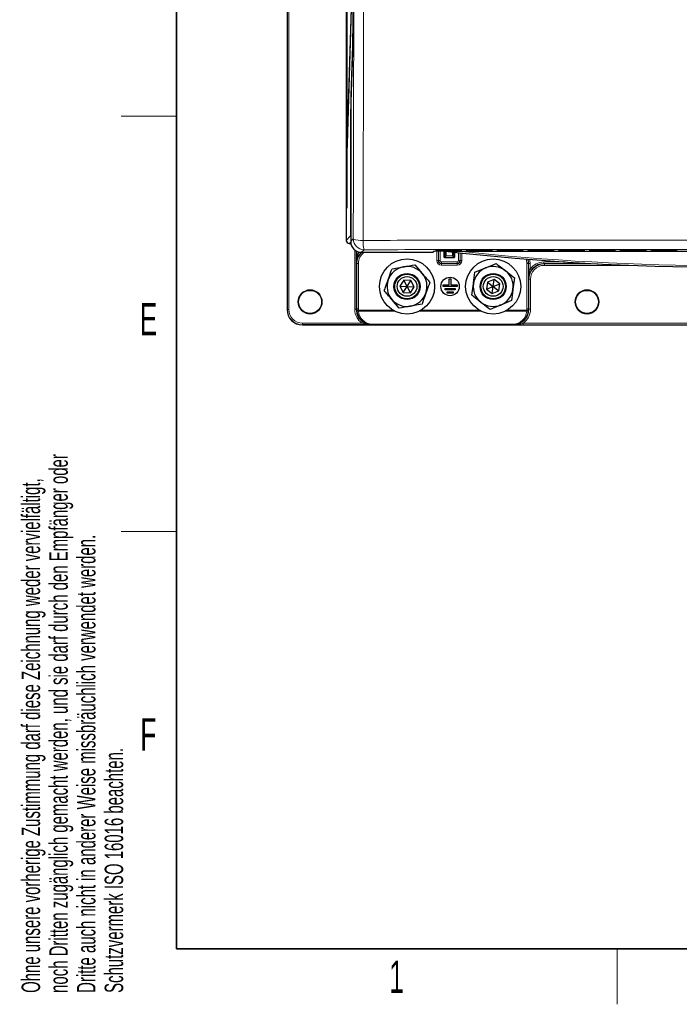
# Model space of a CAD drawing. Header units: millimetres. Extents: x 5 to 418, y 2 to 292.
# Tile 1 of 53: x 9 to 80, y 6 to 113. Entities that reach past the tile are written whole.
import ezdxf

# ---------------------------------------------------------------- set-up
doc = ezdxf.new("R2010")
doc.units = ezdxf.units.MM
doc.layers.add('SLD-0', color=7, linetype='Continuous')
doc.styles.add('SLDTEXTSTYLE1', font='TXT', dxfattribs={"width": 0.605})

msp = doc.modelspace()

# ---------------------------------------------------------------- linework, layer by layer
at = {"color": 7, "linetype": 'Continuous', "lineweight": 25}
for p, q in [((37.988, 251.287), (37.988, 81.287)), ((44.3981, 244.286), (44.3981, 88.773)), ((45.1117, 243.8134), (45.1117, 112.3991)), ((44.4646, 237.9203), (44.4646, 92.287)), ((44.4725, 92.287), (44.4725, 237.9203)), ((45.0053, 115.7655), (44.4922, 99.2285)), ((44.496, 98.8532), (45.0092, 115.3902)), ((45.0786, 109.167), (44.913, 103.7784)), ((45.0786, 109.167), (45.0786, 109.1649)), ((44.913, 103.7784), (44.913, 103.7763)), ((44.887, 101.2371), (44.887, 88.6595)), ((44.4922, 99.2285), (44.496, 98.8532)), ((44.5072, 99.2123), (44.4922, 99.2285)), ((44.4725, 92.287), (44.4646, 92.287)), ((44.7188, 88.44), (44.73, 88.4397)), ((44.7298, 88.4397), (44.7854, 88.4397)), ((44.788, 88.4301), (44.9098, 88.4301)), ((46.0535, 87.493), (53.7558, 87.493)), ((53.8034, 87.513), (53.8777, 87.5888)), ((54.2277, 87.6828), (56.7482, 87.6828)), ((54.2308, 87.7421), (56.7451, 87.7421)), ((54.9616, 87.6056), (54.9616, 87.0408)), ((55.0783, 87.6057), (55.5243, 87.6057)), ((56.181, 87.0408), (56.181, 87.4997)), ((56.5905, 87.6223), (114.3854, 87.6223)), ((56.8688, 87.7405), (56.8694, 87.7404)), ((56.8719, 87.6812), (56.8726, 87.6812)), ((57.561, 87.6828), (60.0816, 87.6828)), ((57.5641, 87.7421), (60.0785, 87.7421)), ((60.2021, 87.7405), (60.2028, 87.7404)), ((60.2052, 87.6812), (60.2059, 87.6812)), ((60.8943, 87.6828), (63.4149, 87.6828)), ((60.8975, 87.7421), (63.4118, 87.7421)), ((63.5354, 87.7405), (63.5361, 87.7404)), ((63.5385, 87.6812), (63.5392, 87.6812)), ((64.2277, 87.6828), (66.7482, 87.6828)), ((64.2308, 87.7421), (66.7451, 87.7421)), ((66.8688, 87.7405), (66.8694, 87.7404)), ((66.8719, 87.6812), (66.8726, 87.6812)), ((67.561, 87.6828), (70.0816, 87.6828)), ((67.5641, 87.7421), (70.0785, 87.7421)), ((70.2021, 87.7405), (70.2028, 87.7404)), ((70.2052, 87.6812), (70.2059, 87.6812)), ((70.8943, 87.6828), (73.4149, 87.6828)), ((70.8975, 87.7421), (73.4118, 87.7421)), ((73.5354, 87.7405), (73.5361, 87.7404)), ((73.5385, 87.6812), (73.5392, 87.6812)), ((74.2277, 87.6828), (76.7482, 87.6828)), ((74.2308, 87.7421), (76.7451, 87.7421)), ((76.8688, 87.7405), (76.8694, 87.7404)), ((76.8719, 87.6812), (76.8726, 87.6812)), ((77.561, 87.6828), (80.0816, 87.6828)), ((77.5641, 87.7421), (80.0785, 87.7421)), ((80.2021, 87.7405), (80.2028, 87.7404)), ((80.2052, 87.6812), (80.2059, 87.6812)), ((55.0616, 86.9408), (56.081, 86.9408)), ((49.3656, 85.6915), (50.5959, 85.9179)), ((51.8262, 86.1442), (52.6373, 85.1919)), ((58.3457, 85.322), (59.5043, 85.7937)), ((50.6265, 84.4666), (50.2186, 83.8137)), ((51.3958, 84.4399), (50.6265, 84.4666)), ((50.988, 83.787), (50.6265, 84.4666)), ((50.988, 83.787), (51.3958, 84.4399)), ((51.7573, 83.7602), (51.3958, 84.4399)), ((55.5713, 84.6203), (55.738, 84.6203)), ((55.5713, 83.9536), (55.5713, 84.6203)), ((55.738, 84.6203), (55.738, 83.9536)), ((60.4155, 84.551), (59.7067, 84.2506)), ((60.3213, 83.787), (60.4155, 84.551)), ((61.0301, 84.0874), (60.4155, 84.551)), ((62.6385, 84.7304), (62.4677, 83.4912)), ((50.2186, 83.8137), (50.5801, 83.1341)), ((50.2186, 83.8137), (50.988, 83.787)), ((50.5801, 83.1341), (50.988, 83.787)), ((50.988, 83.787), (51.7573, 83.7602)), ((51.3495, 83.1073), (50.988, 83.787)), ((51.3495, 83.1073), (51.7573, 83.7602)), ((54.9046, 83.787), (54.9046, 83.9536)), ((54.9046, 83.9536), (55.5713, 83.9536)), ((56.4046, 83.787), (54.9046, 83.787)), ((55.113, 83.587), (56.1963, 83.587)), ((55.113, 83.4203), (55.113, 83.587)), ((56.1963, 83.4203), (55.113, 83.4203)), ((55.738, 83.9536), (56.4046, 83.9536)), ((56.1963, 83.587), (56.1963, 83.4203)), ((56.4046, 83.9536), (56.4046, 83.787)), ((58.0041, 82.8435), (58.1749, 84.0828)), ((59.7067, 84.2506), (59.6125, 83.4865)), ((59.6125, 83.4865), (60.3213, 83.787)), ((59.6125, 83.4865), (60.2271, 83.023)), ((59.7067, 84.2506), (60.3213, 83.787)), ((60.2271, 83.023), (60.3213, 83.787)), ((60.2271, 83.023), (60.9359, 83.3234)), ((60.3213, 83.787), (61.0301, 84.0874)), ((60.3213, 83.787), (60.9359, 83.3234)), ((60.9359, 83.3234), (61.0301, 84.0874)), ((50.1497, 81.4297), (49.3386, 82.382)), ((50.5801, 83.1341), (51.3495, 83.1073)), ((55.3213, 83.0536), (55.3213, 83.2203)), ((55.3213, 83.2203), (55.988, 83.2203)), ((55.988, 83.0536), (55.3213, 83.0536)), ((55.988, 83.2203), (55.988, 83.0536)), ((62.2969, 82.252), (61.1383, 81.7802)), ((52.6103, 81.8824), (51.38, 81.6561)), ((47.1515, 79.6407), (39.6546, 79.6407)), ((39.6546, 79.6203), (131.3213, 79.6203))]:
    msp.add_line(p, q, dxfattribs=at)
at = {"color": 7, "linetype": 'Continuous', "lineweight": 18}
for p, q in [((38.0084, 81.287), (38.0084, 251.287)), ((38.175, 251.287), (38.175, 81.287)), ((45.1035, 112.6912), (45.1035, 239.4525)), ((45.1035, 112.6912), (45.1117, 112.6912)), ((44.907, 104.4736), (45.0742, 109.8622)), ((45.0786, 109.1649), (44.913, 103.7763)), ((44.8765, 89.2857), (44.8765, 101.5291)), ((44.8765, 101.5291), (44.8873, 101.5291)), ((44.3981, 88.773), (44.8765, 89.2857)), ((44.8882, 88.6077), (44.7314, 88.4397)), ((44.8765, 89.2857), (44.887, 89.2857)), ((44.887, 88.6595), (45.1645, 88.9379)), ((44.73, 88.4397), (44.7314, 88.4397)), ((44.7314, 88.4397), (44.788, 88.4397)), ((44.788, 88.4397), (44.788, 88.4301)), ((45.3242, 81.3128), (45.3242, 87.7491)), ((45.4908, 87.6377), (45.4908, 81.3128)), ((45.5317, 87.3302), (45.5317, 87.6162)), ((45.6983, 87.5484), (45.6983, 87.3302)), ((46.331, 87.7714), (46.0535, 87.493)), ((53.7558, 87.493), (53.8452, 87.5842)), ((54.0921, 87.6355), (54.0944, 87.6804)), ((54.1056, 87.6814), (54.0944, 87.6804)), ((54.0952, 87.6949), (54.0975, 87.7397)), ((54.1087, 87.7406), (54.0975, 87.7397)), ((54.2176, 86.5998), (54.2176, 87.5995)), ((54.2251, 87.6331), (54.2251, 87.6828)), ((56.7508, 87.6331), (54.2251, 87.6331)), ((54.2282, 87.7421), (54.2282, 87.6925)), ((56.7477, 87.6925), (54.2282, 87.6925)), ((54.2426, 87.5999), (54.3842, 87.5999)), ((54.3862, 87.602), (54.3842, 87.5999)), ((54.3842, 87.5999), (54.3842, 86.5998)), ((54.4018, 86.6174), (54.4018, 87.6021)), ((54.5684, 87.6038), (54.5684, 86.6174)), ((56.7477, 87.7421), (56.7477, 87.6925)), ((56.7508, 87.6331), (56.7508, 87.6828)), ((56.8784, 87.7397), (56.8672, 87.7406)), ((56.8815, 87.6804), (56.8703, 87.6814)), ((56.8784, 87.7397), (56.8808, 87.6949)), ((56.8815, 87.6804), (56.8839, 87.6355)), ((57.4254, 87.6355), (57.4277, 87.6804)), ((57.439, 87.6814), (57.4277, 87.6804)), ((57.4285, 87.6949), (57.4308, 87.7397)), ((57.4421, 87.7406), (57.4308, 87.7397)), ((57.5584, 87.6331), (57.5584, 87.6828)), ((60.0842, 87.6331), (57.5584, 87.6331)), ((57.5615, 87.7421), (57.5615, 87.6925)), ((60.0811, 87.6925), (57.5615, 87.6925)), ((60.0811, 87.7421), (60.0811, 87.6925)), ((60.0842, 87.6331), (60.0842, 87.6828)), ((60.2117, 87.7397), (60.2005, 87.7406)), ((60.2149, 87.6804), (60.2036, 87.6814)), ((60.2117, 87.7397), (60.2141, 87.6949)), ((60.2149, 87.6804), (60.2172, 87.6355)), ((60.7587, 87.6355), (60.7611, 87.6804)), ((60.7723, 87.6814), (60.7611, 87.6804)), ((60.7618, 87.6949), (60.7642, 87.7397)), ((60.7754, 87.7406), (60.7642, 87.7397)), ((60.8917, 87.6331), (60.8917, 87.6828)), ((63.4175, 87.6331), (60.8917, 87.6331)), ((60.8949, 87.7421), (60.8949, 87.6925)), ((63.4144, 87.6925), (60.8949, 87.6925)), ((63.4144, 87.7421), (63.4144, 87.6925)), ((63.4175, 87.6331), (63.4175, 87.6828)), ((63.5451, 87.7397), (63.5339, 87.7406)), ((63.5482, 87.6804), (63.537, 87.6814)), ((63.5451, 87.7397), (63.5474, 87.6949)), ((63.5482, 87.6804), (63.5505, 87.6355)), ((64.0921, 87.6355), (64.0944, 87.6804)), ((64.1056, 87.6814), (64.0944, 87.6804)), ((64.0952, 87.6949), (64.0975, 87.7397)), ((64.1087, 87.7406), (64.0975, 87.7397)), ((64.2251, 87.6331), (64.2251, 87.6828)), ((66.7508, 87.6331), (64.2251, 87.6331)), ((64.2282, 87.7421), (64.2282, 87.6925)), ((66.7477, 87.6925), (64.2282, 87.6925)), ((66.7477, 87.7421), (66.7477, 87.6925)), ((66.7508, 87.6331), (66.7508, 87.6828)), ((66.8784, 87.7397), (66.8672, 87.7406)), ((66.8815, 87.6804), (66.8703, 87.6814)), ((66.8784, 87.7397), (66.8808, 87.6949)), ((66.8815, 87.6804), (66.8839, 87.6355)), ((67.4254, 87.6355), (67.4277, 87.6804)), ((67.439, 87.6814), (67.4277, 87.6804)), ((67.4285, 87.6949), (67.4308, 87.7397)), ((67.4421, 87.7406), (67.4308, 87.7397)), ((67.5584, 87.6331), (67.5584, 87.6828)), ((70.0842, 87.6331), (67.5584, 87.6331)), ((67.5615, 87.7421), (67.5615, 87.6925)), ((70.0811, 87.6925), (67.5615, 87.6925)), ((70.0811, 87.7421), (70.0811, 87.6925)), ((70.0842, 87.6331), (70.0842, 87.6828)), ((70.2117, 87.7397), (70.2005, 87.7406)), ((70.2149, 87.6804), (70.2036, 87.6814)), ((70.2117, 87.7397), (70.2141, 87.6949)), ((70.2149, 87.6804), (70.2172, 87.6355)), ((70.7587, 87.6355), (70.7611, 87.6804)), ((70.7723, 87.6814), (70.7611, 87.6804)), ((70.7618, 87.6949), (70.7642, 87.7397)), ((70.7754, 87.7406), (70.7642, 87.7397)), ((70.8917, 87.6331), (70.8917, 87.6828)), ((73.4175, 87.6331), (70.8917, 87.6331)), ((70.8949, 87.7421), (70.8949, 87.6925)), ((73.4144, 87.6925), (70.8949, 87.6925)), ((73.4144, 87.7421), (73.4144, 87.6925)), ((73.4175, 87.6331), (73.4175, 87.6828)), ((73.5451, 87.7397), (73.5339, 87.7406)), ((73.5482, 87.6804), (73.537, 87.6814)), ((73.5451, 87.7397), (73.5474, 87.6949)), ((73.5482, 87.6804), (73.5505, 87.6355)), ((74.0921, 87.6355), (74.0944, 87.6804)), ((74.1056, 87.6814), (74.0944, 87.6804)), ((74.0952, 87.6949), (74.0975, 87.7397)), ((74.1087, 87.7406), (74.0975, 87.7397)), ((74.2251, 87.6331), (74.2251, 87.6828)), ((76.7508, 87.6331), (74.2251, 87.6331)), ((74.2282, 87.7421), (74.2282, 87.6925)), ((76.7477, 87.6925), (74.2282, 87.6925)), ((76.7477, 87.7421), (76.7477, 87.6925)), ((76.7508, 87.6331), (76.7508, 87.6828)), ((76.8784, 87.7397), (76.8672, 87.7406)), ((76.8815, 87.6804), (76.8703, 87.6814)), ((76.8784, 87.7397), (76.8808, 87.6949)), ((76.8815, 87.6804), (76.8839, 87.6355)), ((77.4254, 87.6355), (77.4277, 87.6804)), ((77.439, 87.6814), (77.4277, 87.6804)), ((77.4285, 87.6949), (77.4308, 87.7397)), ((77.4421, 87.7406), (77.4308, 87.7397)), ((77.5584, 87.6331), (77.5584, 87.6828)), ((80.0842, 87.6331), (77.5584, 87.6331)), ((77.5615, 87.7421), (77.5615, 87.6925)), ((80.0811, 87.6925), (77.5615, 87.6925)), ((80.0811, 87.7421), (80.0811, 87.6925)), ((80.0842, 87.6331), (80.0842, 87.6828)), ((80.2117, 87.7397), (80.2005, 87.7406)), ((80.2149, 87.6804), (80.2036, 87.6814)), ((80.2117, 87.7397), (80.2141, 87.6949)), ((80.2149, 87.6804), (80.2172, 87.6355)), ((45.6983, 87.3302), (45.5317, 87.3302)), ((54.2176, 86.5998), (54.3842, 86.5998)), ((54.3842, 86.5998), (54.4018, 86.6174)), ((54.5684, 86.6174), (54.4018, 86.6174)), ((54.7351, 86.4507), (56.4075, 86.4507)), ((54.7351, 86.4507), (54.7351, 86.2841)), ((54.9616, 87.0408), (55.1296, 87.2088)), ((55.2296, 87.1088), (55.0616, 86.9408)), ((55.913, 87.1088), (55.2296, 87.1088)), ((56.081, 86.9408), (55.913, 87.1088)), ((56.013, 87.2088), (56.181, 87.0408)), ((56.4075, 86.4507), (56.4075, 86.2841)), ((56.5742, 86.6174), (56.5742, 87.4565)), ((56.5742, 86.6174), (56.7408, 86.6174)), ((56.7408, 87.4383), (56.7408, 86.6174)), ((56.7408, 86.6174), (56.7584, 86.5998)), ((56.7584, 86.5998), (56.7584, 87.4364)), ((56.7584, 86.5998), (56.925, 86.5998)), ((56.925, 87.4184), (56.925, 86.5998)), ((65.8239, 86.4507), (65.8239, 86.2841)), ((65.8239, 86.4507), (68.1163, 86.4507)), ((45.5549, 86.2668), (45.5374, 86.2844)), ((45.7216, 86.2668), (45.5549, 86.2668)), ((45.5549, 81.3769), (45.5549, 86.2668)), ((45.7216, 86.2668), (45.7216, 81.3769)), ((54.7351, 86.2841), (54.7175, 86.2666)), ((54.7175, 86.0999), (54.7175, 86.2666)), ((54.7175, 86.2666), (56.4251, 86.2666)), ((56.4251, 86.0999), (54.7175, 86.0999)), ((56.4075, 86.2841), (54.7351, 86.2841)), ((56.4251, 86.2666), (56.4075, 86.2841)), ((56.4251, 86.0999), (56.4251, 86.2666)), ((63.9676, 81.3769), (63.9676, 86.2668)), ((64.1342, 86.2668), (63.9676, 86.2668)), ((64.1518, 86.2844), (64.1342, 86.2668)), ((64.1342, 86.2668), (64.1342, 81.3769)), ((64.1518, 85.6635), (64.1518, 86.2844)), ((64.3184, 86.2844), (64.1518, 86.2844)), ((64.3184, 85.6635), (64.1518, 85.6635)), ((64.3184, 86.2844), (64.3184, 85.6635)), ((70.8914, 86.2841), (65.8239, 86.2841)), ((65.8239, 86.2841), (65.8647, 86.2433)), ((65.8647, 86.2433), (71.6563, 86.2433)), ((65.8647, 86.2433), (65.8647, 86.0766)), ((75.3622, 86.0766), (65.8647, 86.0766)), ((64.1983, 84.5769), (64.1575, 84.6177)), ((64.1983, 81.3128), (64.1983, 84.5769)), ((64.1983, 84.5769), (64.365, 84.5769)), ((64.365, 84.5769), (64.365, 81.3128)), ((37.988, 81.287), (38.0084, 81.287)), ((38.175, 81.287), (38.0084, 81.287)), ((45.4908, 81.3128), (45.3242, 81.3128)), ((45.4908, 81.3128), (45.5549, 81.3769)), ((45.7216, 81.3769), (45.5549, 81.3769)), ((45.7282, 81.2364), (45.5623, 81.2208)), ((45.7282, 81.2364), (49.4405, 81.2364)), ((45.7282, 81.1087), (45.7282, 81.2364)), ((49.6738, 81.1087), (45.7282, 81.1087)), ((59.0071, 81.1087), (52.3022, 81.1087)), ((52.5355, 81.2364), (58.7738, 81.2364)), ((63.961, 81.1087), (61.6355, 81.1087)), ((61.8688, 81.2364), (63.961, 81.2364)), ((63.961, 81.1087), (63.961, 81.2364)), ((64.1269, 81.2208), (63.961, 81.2364)), ((64.1342, 81.3769), (63.9676, 81.3769)), ((64.1342, 81.3769), (64.1983, 81.3128)), ((64.365, 81.3128), (64.1983, 81.3128)), ((39.6546, 79.8074), (46.1114, 79.8074)), ((39.6546, 79.8074), (39.6546, 79.6407)), ((39.6546, 79.6407), (39.6546, 79.6203)), ((46.2065, 79.9442), (46.1114, 79.8074)), ((47.1925, 79.6817), (47.1515, 79.6407)), ((47.1925, 79.7206), (62.4967, 79.7206)), ((47.1925, 79.6817), (47.1925, 79.7206)), ((62.4967, 79.6817), (47.1925, 79.6817)), ((62.4967, 79.6817), (62.4967, 79.7206)), ((62.5319, 79.6464), (62.4967, 79.6817)), ((63.5777, 79.8074), (63.5777, 79.6407)), ((63.5777, 79.8074), (107.3982, 79.8074)), ((107.3982, 79.6407), (63.5777, 79.6407))]:
    msp.add_line(p, q, dxfattribs=at)
at = {"color": 7, "linetype": 'Continuous', "lineweight": 18, "flags": 128}
msp.add_lwpolyline([(53.8673, 87.5879), (53.8582, 87.5854), (53.8452, 87.5842)], dxfattribs=at)
at = {"color": 7, "linetype": 'Continuous', "lineweight": 25}
for centre, radius in [((50.988, 83.787), 2.9833), ((60.3213, 83.787), 2.9833), ((50.988, 83.787), 1.418), ((50.988, 83.787), 1.3333), ((50.988, 83.787), 1.0667), ((55.6546, 83.787), 1), ((60.3213, 83.787), 1.418), ((60.3213, 83.787), 1.3333), ((60.3213, 83.787), 1.0667), ((40.488, 82.1203), 1.25), ((70.488, 82.1203), 1.25)]:
    msp.add_circle(centre, radius, dxfattribs=at)
at = {"color": 7, "linetype": 'Continuous', "lineweight": 18}
for centre in [(40.488, 82.1203), (70.488, 82.1203)]:
    msp.add_circle(centre, 1.3167, dxfattribs=at)
at = {"color": 7, "linetype": 'Continuous', "lineweight": 25}
for centre, radius, start, end in [((141.8418, 101.5137), 96.9552, 178.662779, 180.163465), ((44.788, 88.4968), 0.0667, 238.892168, 270.000349), ((53.7558, 87.5596), 0.0667, 270, 315.567384), ((85.488, 352.551), 266.6667, 263.460485, 276.539515), ((55.0616, 87.0408), 0.1, 180, 270), ((56.081, 87.0408), 0.1, 270.00511, 359.99489), ((50.988, 83.787), 2.1667, 100.425047, 160.425047), ((50.988, 83.787), 2.1667, 40.425047, 100.425047), ((60.3213, 83.787), 2.1667, 112.153407, 172.153407), ((60.3213, 83.787), 2.1667, 52.153407, 112.153407), ((60.3213, 83.787), 2.1667, 352.153407, 52.153407), ((50.988, 83.787), 2.1667, 160.425047, 220.425047), ((50.988, 83.787), 2.1667, 340.425047, 40.425047), ((60.3213, 83.787), 2.1667, 172.153407, 232.153407), ((60.3213, 83.787), 2.1667, 292.153407, 352.153407), ((50.988, 83.787), 2.1667, 220.425047, 280.425047), ((50.988, 83.787), 2.1667, 280.425047, 340.425047), ((39.6546, 81.287), 1.6667, 180, 270), ((60.3213, 83.787), 2.1667, 232.153407, 292.153407)]:
    msp.add_arc(centre, radius, start, end, dxfattribs=at)
at = {"color": 7, "linetype": 'Continuous', "lineweight": 18}
for centre, radius, start, end in [((44.9635, 104.4758), 0.0566, 182.213735, 237.395593), ((45.9961, 90.9364), 2.1646, 247.406803, 276.158659), ((46.3314, 88.9383), 1.1669, 180.02122, 269.978844), ((49.1417, 88.5679), 2.9214, 175.752431, 195.820881), ((53.7558, 87.5596), 0.0666, 269.979782, 315.565985), ((54.0921, 87.7022), 0.0667, 269.99639, 342.76882), ((54.0952, 87.7615), 0.0667, 269.996394, 342.668851), ((85.488, 352.551), 266.5, 263.774994, 276.225006), ((56.8808, 87.7615), 0.0667, 197.330191, 270.004566), ((56.8839, 87.7022), 0.0667, 197.230214, 270.004572), ((57.4254, 87.7022), 0.0667, 269.99639, 342.768827), ((57.4285, 87.7615), 0.0667, 269.996394, 342.668847), ((60.2141, 87.7615), 0.0667, 197.330194, 270.004566), ((60.2172, 87.7022), 0.0667, 197.230214, 270.004572), ((60.7587, 87.7022), 0.0667, 269.99639, 342.768829), ((60.7618, 87.7615), 0.0667, 269.996394, 342.668851), ((63.5474, 87.7615), 0.0667, 197.33019, 270.004566), ((63.5505, 87.7022), 0.0667, 197.230211, 270.004572), ((64.0921, 87.7022), 0.0667, 269.99639, 342.768823), ((64.0952, 87.7615), 0.0667, 269.996394, 342.668848), ((66.8808, 87.7615), 0.0667, 197.330192, 270.004566), ((66.8839, 87.7022), 0.0667, 197.230211, 270.004572), ((67.4254, 87.7022), 0.0667, 269.99639, 342.768827), ((67.4285, 87.7615), 0.0667, 269.996394, 342.668847), ((70.2141, 87.7615), 0.0667, 197.33019, 270.004566), ((70.2172, 87.7022), 0.0667, 197.230215, 270.004572), ((70.7587, 87.7022), 0.0667, 269.99639, 342.768824), ((70.7618, 87.7615), 0.0667, 269.996394, 342.668842), ((73.5474, 87.7615), 0.0667, 197.330197, 270.004566), ((73.5505, 87.7022), 0.0667, 197.230211, 270.004572), ((74.0921, 87.7022), 0.0667, 269.99639, 342.768826), ((74.0952, 87.7615), 0.0667, 269.996394, 342.668848), ((76.8808, 87.7615), 0.0667, 197.330191, 270.004566), ((76.8839, 87.7022), 0.0667, 197.230215, 270.004572), ((77.4254, 87.7022), 0.0667, 269.99639, 342.768823), ((77.4285, 87.7615), 0.0667, 269.996394, 342.668847), ((80.2141, 87.7615), 0.0667, 197.330191, 270.004566), ((80.2172, 87.7022), 0.0667, 197.23021, 270.004572), ((54.7351, 86.6174), 0.3333, 180.008727, 269.991273), ((55.0616, 87.0408), 0.1, 180.00511, 269.99489), ((55.2296, 87.2088), 0.1, 180.00511, 269.99489), ((55.913, 87.2088), 0.1, 270.00511, 359.99489), ((56.4075, 86.6174), 0.3333, 270.008727, 359.991273), ((39.6546, 81.287), 1.6463, 180, 270), ((39.6546, 81.287), 1.4796, 180, 270), ((45.7078, 81.2574), 0.1501, 194.138096, 277.788187), ((63.9813, 81.2574), 0.1501, 262.211813, 345.861904)]:
    msp.add_arc(centre, radius, start, end, dxfattribs=at)
for centre, major_axis, ratio, start_param, end_param in [((44.7025, 112.7001), (0.1722, 0.2874), 0.9948398, 2.1127811, 2.53620087), ((45.0449, 112.6912), (0, 3.2667), 0.01791667, 3.66519143, 4.71238898), ((44.9374, 101.5291), (0, 3.4), 0.01791667, 0.52359878, 1.57079633), ((45.2099, 89.2857), (0.2275, 0.2438), 0.99979315, 2.32177906, 2.57340869), ((47.2043, 86.2838), (1.1789, -1.1789), 0.99963458, 3.11559236, 3.92683852), ((47.2218, 86.2663), (1.1788, -1.1788), 0.99975634, 3.10012886, 3.92683852), ((47.2043, 86.2838), (-1.2968, 1.2968), 0.99969546, 0.0514337, 0.17823194), ((47.2218, 86.2663), (-1.061, 1.061), 0.99969546, 6.1114474, 7.06843118), ((54.2256, 87.6355), (0.1335, 0), 0.01782069, 3.14065754, 4.70871481), ((54.2279, 87.6804), (0.1335, 0), 0.01778765, 2.85541933, 3.14066102), ((54.2287, 87.6949), (0.1335, 0), 0.01782069, 3.14065754, 4.70871481), ((54.231, 87.7397), (0.1335, 0), 0.01778765, 2.85541933, 3.14066102), ((55.1295, 88.442), (0, 1.2333), 0.00872687, 3.1503193, 3.979702), ((55.2295, 88.442), (0, 1.3333), 0.00807235, 3.1503193, 4.03428945), ((55.9131, 88.442), (0, 1.3333), 0.00807235, 2.32378952, 3.13286601), ((56.0131, 88.442), (0, 1.2333), 0.00872687, 2.416398, 3.13286601), ((56.7449, 87.7397), (0.1335, 0), 0.01778765, 0.00093164, 0.28333153), ((56.748, 87.6804), (0.1335, 0), 0.01778765, 0.00093164, 0.28333153), ((57.5589, 87.6355), (0.1335, 0), 0.01782069, 3.14065754, 4.70871481), ((57.5613, 87.6804), (0.1335, 0), 0.01778765, 2.85541933, 3.14066102), ((57.562, 87.6949), (0.1335, 0), 0.01782069, 3.14065754, 4.70871481), ((57.5644, 87.7397), (0.1335, 0), 0.01778765, 2.85541933, 3.14066102), ((60.0782, 87.7397), (0.1335, 0), 0.01778765, 0.00093164, 0.28333153), ((60.0813, 87.6804), (0.1335, 0), 0.01778765, 0.00093164, 0.28333153), ((60.8922, 87.6355), (0.1335, 0), 0.01782069, 3.14065754, 4.70871481), ((60.8946, 87.6804), (0.1335, 0), 0.01778765, 2.85541933, 3.14066102), ((60.8953, 87.6949), (0.1335, 0), 0.01782069, 3.14065754, 4.70871481), ((60.8977, 87.7397), (0.1335, 0), 0.01778765, 2.85541933, 3.14066102), ((63.4116, 87.7397), (0.1335, 0), 0.01778765, 0.00093164, 0.28333153), ((63.4147, 87.6804), (0.1335, 0), 0.01778765, 0.00093164, 0.28333153), ((64.2256, 87.6355), (0.1335, 0), 0.01782069, 3.14065754, 4.70871481), ((64.2279, 87.6804), (0.1335, 0), 0.01778765, 2.85541933, 3.14066102), ((64.2287, 87.6949), (0.1335, 0), 0.01782069, 3.14065754, 4.70871481), ((64.231, 87.7397), (0.1335, 0), 0.01778765, 2.85541933, 3.14066102), ((66.7449, 87.7397), (0.1335, 0), 0.01778765, 0.00093164, 0.28333153), ((66.748, 87.6804), (0.1335, 0), 0.01778765, 0.00093164, 0.28333153), ((67.5589, 87.6355), (0.1335, 0), 0.01782069, 3.14065754, 4.70871481), ((67.5613, 87.6804), (0.1335, 0), 0.01778765, 2.85541933, 3.14066102), ((67.562, 87.6949), (0.1335, 0), 0.01782069, 3.14065754, 4.70871481), ((67.5644, 87.7397), (0.1335, 0), 0.01778765, 2.85541933, 3.14066102), ((70.0782, 87.7397), (0.1335, 0), 0.01778765, 0.00093164, 0.28333153), ((70.0813, 87.6804), (0.1335, 0), 0.01778765, 0.00093164, 0.28333153), ((70.8922, 87.6355), (0.1335, 0), 0.01782069, 3.14065754, 4.70871481), ((70.8946, 87.6804), (0.1335, 0), 0.01778765, 2.85541933, 3.14066102), ((70.8953, 87.6949), (0.1335, 0), 0.01782069, 3.14065754, 4.70871481), ((70.8977, 87.7397), (0.1335, 0), 0.01778765, 2.85541933, 3.14066102), ((73.4116, 87.7397), (0.1335, 0), 0.01778765, 0.00093164, 0.28333153), ((73.4147, 87.6804), (0.1335, 0), 0.01778765, 0.00093164, 0.28333153), ((74.2256, 87.6355), (0.1335, 0), 0.01782069, 3.14065754, 4.70871481), ((74.2279, 87.6804), (0.1335, 0), 0.01778765, 2.85541933, 3.14066102), ((74.2287, 87.6949), (0.1335, 0), 0.01782069, 3.14065754, 4.70871481), ((74.231, 87.7397), (0.1335, 0), 0.01778765, 2.85541933, 3.14066102), ((76.7449, 87.7397), (0.1335, 0), 0.01778765, 0.00093164, 0.28333153), ((76.748, 87.6804), (0.1335, 0), 0.01778765, 0.00093164, 0.28333153), ((77.5589, 87.6355), (0.1335, 0), 0.01782069, 3.14065754, 4.70871481), ((77.5613, 87.6804), (0.1335, 0), 0.01778765, 2.85541933, 3.14066102), ((77.562, 87.6949), (0.1335, 0), 0.01782069, 3.14065754, 4.70871481), ((77.5644, 87.7397), (0.1335, 0), 0.01778765, 2.85541933, 3.14066102), ((80.0782, 87.7397), (0.1335, 0), 0.01778765, 0.00093164, 0.28333153), ((80.0813, 87.6804), (0.1335, 0), 0.01778765, 0.00093164, 0.28333153), ((54.7176, 86.6), (-0.3537, -0.3537), 0.99969546, 5.49793944, 7.06843118), ((54.7176, 86.6), (0.2358, 0.2358), 0.99939115, 2.35634678, 3.92683852), ((54.7351, 86.6174), (-0.1179, -0.1179), 0.99969546, 5.49793944, 7.06843118), ((56.4075, 86.6174), (0.1179, -0.1179), 0.99969546, 5.49793944, 7.06843118), ((56.4249, 86.6), (0.3537, -0.3537), 0.99969546, 5.49793944, 7.06843118), ((56.4249, 86.6), (-0.2358, 0.2358), 0.99939115, 2.35634678, 3.92683852), ((62.4673, 86.2663), (1.061, 1.061), 0.99969546, 5.49793944, 5.83356331), ((62.4673, 86.2663), (1.1788, 1.1788), 0.99975634, 5.49793944, 5.78975749), ((62.4848, 86.2838), (1.1789, 1.1789), 0.99963458, 5.49793944, 5.77759007), ((62.4848, 86.2838), (1.2968, 1.2968), 0.99969546, 5.49793944, 5.74362556), ((65.8245, 84.6171), (-1.2968, 1.2968), 0.99969546, 5.49793944, 6.46141725), ((65.8245, 84.6171), (1.1789, -1.1789), 0.99963458, 2.35634678, 3.92683852), ((65.8652, 84.5764), (-1.1788, 1.1788), 0.99975634, 5.49793944, 7.06843118), ((65.8652, 84.5764), (-1.061, 1.061), 0.99969546, 5.49793944, 7.06843118), ((47.1578, 81.3134), (-1.2968, -1.2968), 0.99969546, 5.49793944, 6.46141725), ((47.1578, 81.3134), (1.1789, 1.1789), 0.99963458, 2.35634678, 3.31982459), ((47.2218, 81.3774), (1.1788, 1.1788), 0.99975634, 2.35634678, 2.4501921), ((47.2248, 81.3804), (0.6652, 1.5705), 0.97340439, 2.05600076, 3.53264719), ((47.2218, 81.3774), (-1.061, -1.061), 0.99969546, 5.49793944, 5.59178475), ((47.2248, 81.2527), (0.6015, 1.4165), 0.97050153, 2.05587322, 3.53251965), ((62.4643, 81.3804), (-0.6652, 1.5705), 0.97340439, 2.75053812, 4.22718454), ((62.4643, 81.2527), (-0.6015, 1.4165), 0.97050153, 2.75066566, 4.22731208), ((62.5313, 81.3134), (1.1789, -1.1789), 0.99963458, 5.49793944, 7.06843118), ((62.5313, 81.3134), (1.2968, -1.2968), 0.99969546, 6.10495337, 7.06843118), ((62.4673, 81.3774), (1.061, -1.061), 0.99969546, 0.69140056, 0.78524587), ((62.4673, 81.3774), (1.1788, -1.1788), 0.99975634, 0.69140056, 0.78524587)]:
    msp.add_ellipse(centre, major_axis=major_axis, ratio=ratio, start_param=start_param, end_param=end_param, dxfattribs=at)
at = {"color": 7, "linetype": 'Continuous', "lineweight": 25}
for centre, major_axis, ratio, start_param, end_param in [((44.7315, 88.7731), (0.2275, 0.2438), 0.99979315, 2.32177906, 3.85429866), ((46.0538, 88.6598), (0.8237, 0.8266), 0.99972033, 2.35459963, 3.92508017), ((55.0783, 87.5838), (1.2333, 0), 0.01780424, 1.57079633, 3.12413936), ((54.2279, 87.6804), (0.1335, 0), 0.01778765, 1.57260374, 2.85541933), ((54.231, 87.7397), (0.1335, 0), 0.01778765, 1.57260374, 2.85541933), ((56.7449, 87.7397), (0.1335, 0), 0.01778765, 0.28333153, 1.56898891), ((56.7472, 87.6949), (0.1335, 0), 0.01782069, 4.71606315, 6.28412042), ((56.748, 87.6804), (0.1335, 0), 0.01778765, 0.28333153, 1.56898891), ((56.7504, 87.6355), (0.1335, 0), 0.01782069, 4.71606315, 6.28412042), ((57.5613, 87.6804), (0.1335, 0), 0.01778765, 1.57260374, 2.85541933), ((57.5644, 87.7397), (0.1335, 0), 0.01778765, 1.57260374, 2.85541933), ((60.0782, 87.7397), (0.1335, 0), 0.01778765, 0.28333153, 1.56898891), ((60.0806, 87.6949), (0.1335, 0), 0.01782069, 4.71606315, 6.28412042), ((60.0813, 87.6804), (0.1335, 0), 0.01778765, 0.28333153, 1.56898891), ((60.0837, 87.6355), (0.1335, 0), 0.01782069, 4.71606315, 6.28412042), ((60.8946, 87.6804), (0.1335, 0), 0.01778765, 1.57260374, 2.85541933), ((60.8977, 87.7397), (0.1335, 0), 0.01778765, 1.57260374, 2.85541933), ((63.4116, 87.7397), (0.1335, 0), 0.01778765, 0.28333153, 1.56898891), ((63.4139, 87.6949), (0.1335, 0), 0.01782069, 4.71606315, 6.28412042), ((63.4147, 87.6804), (0.1335, 0), 0.01778765, 0.28333153, 1.56898891), ((63.417, 87.6355), (0.1335, 0), 0.01782069, 4.71606315, 6.28412042), ((64.2279, 87.6804), (0.1335, 0), 0.01778765, 1.57260374, 2.85541933), ((64.231, 87.7397), (0.1335, 0), 0.01778765, 1.57260374, 2.85541933), ((66.7449, 87.7397), (0.1335, 0), 0.01778765, 0.28333153, 1.56898891), ((66.7472, 87.6949), (0.1335, 0), 0.01782069, 4.71606315, 6.28412042), ((66.748, 87.6804), (0.1335, 0), 0.01778765, 0.28333153, 1.56898891), ((66.7504, 87.6355), (0.1335, 0), 0.01782069, 4.71606315, 6.28412042), ((67.5613, 87.6804), (0.1335, 0), 0.01778765, 1.57260374, 2.85541933), ((67.5644, 87.7397), (0.1335, 0), 0.01778765, 1.57260374, 2.85541933), ((70.0782, 87.7397), (0.1335, 0), 0.01778765, 0.28333153, 1.56898891), ((70.0806, 87.6949), (0.1335, 0), 0.01782069, 4.71606315, 6.28412042), ((70.0813, 87.6804), (0.1335, 0), 0.01778765, 0.28333153, 1.56898891), ((70.0837, 87.6355), (0.1335, 0), 0.01782069, 4.71606315, 6.28412042), ((70.8946, 87.6804), (0.1335, 0), 0.01778765, 1.57260374, 2.85541933), ((70.8977, 87.7397), (0.1335, 0), 0.01778765, 1.57260374, 2.85541933), ((73.4116, 87.7397), (0.1335, 0), 0.01778765, 0.28333153, 1.56898891), ((73.4139, 87.6949), (0.1335, 0), 0.01782069, 4.71606315, 6.28412042), ((73.4147, 87.6804), (0.1335, 0), 0.01778765, 0.28333153, 1.56898891), ((73.417, 87.6355), (0.1335, 0), 0.01782069, 4.71606315, 6.28412042), ((74.2279, 87.6804), (0.1335, 0), 0.01778765, 1.57260374, 2.85541933), ((74.231, 87.7397), (0.1335, 0), 0.01778765, 1.57260374, 2.85541933), ((76.7449, 87.7397), (0.1335, 0), 0.01778765, 0.28333153, 1.56898891), ((76.7472, 87.6949), (0.1335, 0), 0.01782069, 4.71606315, 6.28412042), ((76.748, 87.6804), (0.1335, 0), 0.01778765, 0.28333153, 1.56898891), ((76.7504, 87.6355), (0.1335, 0), 0.01782069, 4.71606315, 6.28412042), ((77.5613, 87.6804), (0.1335, 0), 0.01778765, 1.57260374, 2.85541933), ((77.5644, 87.7397), (0.1335, 0), 0.01778765, 1.57260374, 2.85541933), ((80.0782, 87.7397), (0.1335, 0), 0.01778765, 0.28333153, 1.56898891), ((80.0806, 87.6949), (0.1335, 0), 0.01782069, 4.71606315, 6.28412042), ((80.0813, 87.6804), (0.1335, 0), 0.01778765, 0.28333153, 1.56898891), ((80.0837, 87.6355), (0.1335, 0), 0.01782069, 4.71606315, 6.28412042)]:
    msp.add_ellipse(centre, major_axis=major_axis, ratio=ratio, start_param=start_param, end_param=end_param, dxfattribs=at)
at = {"color": 7, "linetype": 'Continuous', "lineweight": 18}
for points, knots in [([(45.1645, 88.9379), (45.1781, 94.9396), (45.202, 105.4637), (45.2302, 120.5499), (45.2524, 134.1693), (45.2709, 147.8048), (45.2858, 161.4214), (45.2974, 175.0174), (45.3022, 184.0666), (45.3045, 188.5913)], [0, 0, 0, 0, 0.18148944, 0.31824855, 0.45500766, 0.59172526, 0.72844286, 0.8642214, 1, 1, 1, 1]), ([(46.368, 188.4634), (46.3656, 183.9496), (46.3609, 174.9219), (46.3493, 161.3418), (46.3345, 147.7245), (46.316, 134.0721), (46.2939, 120.4357), (46.2657, 105.3307), (46.2419, 94.7934), (46.2283, 88.7843)], [0, 0, 0, 0, 0.135420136, 0.270840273, 0.407692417, 0.544544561, 0.681438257, 0.818331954, 1, 1, 1, 1]), ([(46.2283, 88.7843), (50.1546, 88.7897), (56.3611, 88.7982), (64.8673, 88.8043), (71.7272, 88.8071), (78.5891, 88.8073), (85.4498, 88.8051), (92.3065, 88.8004), (96.8731, 88.7957), (99.1546, 88.7929), (99.1546, 88.7929)], [0, 0, 0, 0, 0.22298728, 0.35248851, 0.48198976, 0.61149101, 0.74099224, 0.87049597, 0.99999962, 1, 1, 1, 1]), ([(99.0737, 87.7803), (96.7991, 87.7829), (92.2499, 87.7881), (85.4164, 87.7927), (78.5796, 87.795), (71.7414, 87.7948), (64.9052, 87.792), (56.4286, 87.7857), (50.2436, 87.7769), (46.331, 87.7714)], [0, 0, 0, 0, 0.12950266, 0.25900539, 0.38850769, 0.51801, 0.64751228, 0.77701453, 1, 1, 1, 1]), ([(45.5374, 86.2844), (45.5374, 86.2857), (45.5368, 86.356), (45.5352, 86.5509), (45.5326, 86.8886), (45.532, 87.1779), (45.5317, 87.3302)], [0, 0, 0, 0, 0.00405609, 0.21151873, 0.58511819, 1, 1, 1, 1]), ([(45.6983, 87.3302), (45.6624, 87.1934), (45.5918, 86.9239), (45.5457, 86.5821), (45.5374, 86.3714), (45.5373, 86.2935), (45.5374, 86.2859), (45.5374, 86.2844)], [0, 0, 0, 0, 0.39487708, 0.77773287, 0.97829235, 0.99559397, 1, 1, 1, 1]), ([(64.1575, 84.6177), (64.1575, 84.619), (64.1569, 84.6894), (64.1553, 84.8842), (64.1527, 85.222), (64.1521, 85.5113), (64.1518, 85.6635)], [0, 0, 0, 0, 0.00405609, 0.21151873, 0.58511819, 1, 1, 1, 1]), ([(64.3184, 85.6635), (64.2826, 85.5267), (64.2119, 85.2573), (64.1658, 84.9155), (64.1575, 84.7048), (64.1575, 84.6269), (64.1575, 84.6192), (64.1575, 84.6177)], [0, 0, 0, 0, 0.39487708, 0.77773287, 0.97829235, 0.99559397, 1, 1, 1, 1]), ([(47.1515, 79.6407), (47.1499, 79.6407), (47.0717, 79.641), (46.8215, 79.6508), (46.473, 79.6962), (46.208, 79.7777), (46.1114, 79.8074)], [0, 0, 0, 0, 0.0046315, 0.22384429, 0.71716778, 1, 1, 1, 1]), ([(63.5777, 79.8074), (63.4409, 79.7715), (63.1715, 79.7009), (62.8297, 79.6548), (62.619, 79.6465), (62.5411, 79.6464), (62.5334, 79.6464), (62.5319, 79.6464)], [0, 0, 0, 0, 0.39487708, 0.77773287, 0.97829235, 0.99559397, 1, 1, 1, 1]), ([(63.5777, 79.6407), (63.4255, 79.641), (63.1362, 79.6417), (62.7984, 79.6443), (62.6036, 79.6458), (62.5333, 79.6464), (62.5319, 79.6464)], [0, 0, 0, 0, 0.41488181, 0.78848127, 0.99594391, 1, 1, 1, 1])]:
    msp.add_open_spline(points, degree=3, knots=knots, dxfattribs=at)
at = {"color": 7, "linetype": 'Continuous', "lineweight": 25}
for points, knots in [([(45.1117, 112.3991), (45.111, 111.979), (45.1096, 111.1387), (45.0998, 110.193), (45.089, 109.5481), (45.0821, 109.2941), (45.0786, 109.1649)], [0, 0, 0, 0, 0.32178542, 0.64357083, 0.8186778, 1, 1, 1, 1]), ([(54.1045, 87.6813), (54.1041, 87.6813), (54.1029, 87.6811), (54.1026, 87.6811), (54.1036, 87.6812), (54.1042, 87.6812)], [0, 0, 0, 0, 0.19896224, 0.577352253, 1, 1, 1, 1]), ([(54.1076, 87.7406), (54.1072, 87.7405), (54.106, 87.7404), (54.1058, 87.7404), (54.1067, 87.7405), (54.1073, 87.7405)], [0, 0, 0, 0, 0.19896224, 0.57735225, 1, 1, 1, 1]), ([(55.1177, 87.6194), (55.1176, 87.6194), (55.1174, 87.6195), (55.1211, 87.6197), (55.1332, 87.6199), (55.1901, 87.6204), (55.4345, 87.6214), (55.9143, 87.6222), (56.3473, 87.6223), (56.5905, 87.6223)], [0, 0, 0, 0, 0.00481714, 0.00960983, 0.01774564, 0.04065303, 0.13608459, 0.51473546, 1, 1, 1, 1]), ([(57.4378, 87.6813), (57.4374, 87.6813), (57.4362, 87.6811), (57.436, 87.6811), (57.437, 87.6812), (57.4375, 87.6812)], [0, 0, 0, 0, 0.19896224, 0.577352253, 1, 1, 1, 1]), ([(57.4409, 87.7406), (57.4405, 87.7405), (57.4393, 87.7404), (57.4391, 87.7404), (57.4401, 87.7405), (57.4406, 87.7405)], [0, 0, 0, 0, 0.19896224, 0.57735225, 1, 1, 1, 1]), ([(60.7711, 87.6813), (60.7707, 87.6813), (60.7695, 87.6811), (60.7693, 87.6811), (60.7703, 87.6812), (60.7708, 87.6812)], [0, 0, 0, 0, 0.19896224, 0.57735225, 1, 1, 1, 1]), ([(60.7743, 87.7406), (60.7738, 87.7405), (60.7726, 87.7404), (60.7724, 87.7404), (60.7734, 87.7405), (60.7739, 87.7405)], [0, 0, 0, 0, 0.19896224, 0.57735225, 1, 1, 1, 1]), ([(64.1045, 87.6813), (64.1041, 87.6813), (64.1029, 87.6811), (64.1026, 87.6811), (64.1036, 87.6812), (64.1042, 87.6812)], [0, 0, 0, 0, 0.19896224, 0.57735225, 1, 1, 1, 1]), ([(64.1076, 87.7406), (64.1072, 87.7405), (64.106, 87.7404), (64.1058, 87.7404), (64.1067, 87.7405), (64.1073, 87.7405)], [0, 0, 0, 0, 0.19896224, 0.57735225, 1, 1, 1, 1]), ([(67.4378, 87.6813), (67.4374, 87.6813), (67.4362, 87.6811), (67.436, 87.6811), (67.437, 87.6812), (67.4375, 87.6812)], [0, 0, 0, 0, 0.19896224, 0.57735225, 1, 1, 1, 1]), ([(67.4409, 87.7406), (67.4405, 87.7405), (67.4393, 87.7404), (67.4391, 87.7404), (67.4401, 87.7405), (67.4406, 87.7405)], [0, 0, 0, 0, 0.19896224, 0.57735225, 1, 1, 1, 1]), ([(70.7711, 87.6813), (70.7707, 87.6813), (70.7695, 87.6811), (70.7693, 87.6811), (70.7703, 87.6812), (70.7708, 87.6812)], [0, 0, 0, 0, 0.19896224, 0.577352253, 1, 1, 1, 1]), ([(70.7743, 87.7406), (70.7738, 87.7405), (70.7726, 87.7404), (70.7724, 87.7404), (70.7734, 87.7405), (70.7739, 87.7405)], [0, 0, 0, 0, 0.19896224, 0.57735225, 1, 1, 1, 1]), ([(74.1045, 87.6813), (74.1041, 87.6813), (74.1029, 87.6811), (74.1026, 87.6811), (74.1036, 87.6812), (74.1042, 87.6812)], [0, 0, 0, 0, 0.19896224, 0.57735225, 1, 1, 1, 1]), ([(74.1076, 87.7406), (74.1072, 87.7405), (74.106, 87.7404), (74.1058, 87.7404), (74.1067, 87.7405), (74.1073, 87.7405)], [0, 0, 0, 0, 0.19896224, 0.57735225, 1, 1, 1, 1]), ([(77.4378, 87.6813), (77.4374, 87.6813), (77.4362, 87.6811), (77.436, 87.6811), (77.437, 87.6812), (77.4375, 87.6812)], [0, 0, 0, 0, 0.19896224, 0.577352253, 1, 1, 1, 1]), ([(77.4409, 87.7406), (77.4405, 87.7405), (77.4393, 87.7404), (77.4391, 87.7404), (77.4401, 87.7405), (77.4406, 87.7405)], [0, 0, 0, 0, 0.19896224, 0.57735225, 1, 1, 1, 1]), ([(48.9465, 84.5129), (48.9809, 84.6097), (49.1228, 85.0085), (49.261, 85.3972), (49.3656, 85.6915)], [0, 0, 0, 0, 0.24263002, 1, 1, 1, 1]), ([(50.5959, 85.9179), (50.6251, 85.9232), (51.0405, 85.9997), (51.4476, 86.0746), (51.8262, 86.1442)], [0, 0, 0, 0, 0.070214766, 1, 1, 1, 1]), ([(59.5043, 85.7937), (59.5317, 85.8049), (59.923, 85.9642), (60.3064, 86.1203), (60.6629, 86.2654)], [0, 0, 0, 0, 0.07021477, 1, 1, 1, 1]), ([(60.6629, 86.2654), (60.7351, 86.2092), (61.0569, 85.9592), (61.3913, 85.6994), (61.6507, 85.4979)], [0, 0, 0, 0, 0.224701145, 1, 1, 1, 1]), ([(61.6507, 85.4979), (61.7318, 85.4349), (62.066, 85.1751), (62.3918, 84.9221), (62.6385, 84.7304)], [0, 0, 0, 0, 0.24263002, 1, 1, 1, 1]), ([(48.5274, 83.3343), (48.5581, 83.4205), (48.6946, 83.8044), (48.8365, 84.2035), (48.9465, 84.5129)], [0, 0, 0, 0, 0.22470115, 1, 1, 1, 1]), ([(52.6373, 85.1919), (52.6566, 85.1694), (52.9305, 84.8478), (53.1989, 84.5327), (53.4485, 84.2397)], [0, 0, 0, 0, 0.07021477, 1, 1, 1, 1]), ([(58.1749, 84.0828), (58.179, 84.1121), (58.2366, 84.5306), (58.2931, 84.9407), (58.3457, 85.322)], [0, 0, 0, 0, 0.07021477, 1, 1, 1, 1]), ([(49.3386, 82.382), (49.3193, 82.4046), (49.0454, 82.7261), (48.777, 83.0413), (48.5274, 83.3343)], [0, 0, 0, 0, 0.070214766, 1, 1, 1, 1]), ([(53.4485, 84.2397), (53.3438, 83.9453), (53.2056, 83.5567), (53.0638, 83.1578), (53.0294, 83.061)], [0, 0, 0, 0, 0.75736998, 1, 1, 1, 1]), ([(62.4677, 83.4912), (62.4636, 83.4618), (62.406, 83.0433), (62.3494, 82.6332), (62.2969, 82.252)], [0, 0, 0, 0, 0.07021477, 1, 1, 1, 1]), ([(53.0294, 83.061), (52.9194, 82.7516), (52.7775, 82.3526), (52.641, 81.9687), (52.6103, 81.8824)], [0, 0, 0, 0, 0.77529885, 1, 1, 1, 1]), ([(58.9919, 82.076), (58.7326, 82.2775), (58.3982, 82.5374), (58.0764, 82.7874), (58.0041, 82.8435)], [0, 0, 0, 0, 0.775298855, 1, 1, 1, 1]), ([(51.38, 81.6561), (51.3508, 81.6507), (50.9354, 81.5743), (50.5283, 81.4994), (50.1497, 81.4297)], [0, 0, 0, 0, 0.070214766, 1, 1, 1, 1]), ([(59.9797, 81.3085), (59.733, 81.5002), (59.4073, 81.7533), (59.073, 82.013), (58.9919, 82.076)], [0, 0, 0, 0, 0.75736998, 1, 1, 1, 1]), ([(61.1383, 81.7802), (61.1108, 81.7691), (60.7196, 81.6098), (60.3362, 81.4537), (59.9797, 81.3085)], [0, 0, 0, 0, 0.07021477, 1, 1, 1, 1]), ([(46.2065, 79.9442), (46.2937, 79.8903), (46.5288, 79.7452), (46.8515, 79.659), (47.0791, 79.6414), (47.1501, 79.6407), (47.1515, 79.6407)], [0, 0, 0, 0, 0.28896154, 0.77864408, 0.99556673, 1, 1, 1, 1])]:
    msp.add_open_spline(points, degree=3, knots=knots, dxfattribs=at)
at = {"layer": 'SLD-0', "lineweight": 35}
for p, q in [((26, 282.5), (26, 12)), ((26, 12), (408, 12))]:
    msp.add_line(p, q, dxfattribs=at)
at = {"layer": 'SLD-0', "lineweight": 18}
for p, q in [((20, 102.25), (26, 102.25)), ((20, 57.25), (26, 57.25)), ((73.75, 6), (73.75, 12))]:
    msp.add_line(p, q, dxfattribs=at)

# ---------------------------------------------------------------- texts
at = {"layer": 'SLD-0', "char_height": 2, "attachment_point": 1, "rotation": 90, "style": 'SLDTEXTSTYLE1'}
for s, insert in [('noch Dritten zugänglich gemacht werden, und sie darf durch den Empfänger oder', (12.2299, 7.2381)), ('Ohne unsere vorherige Zustimmung darf diese Zeichnung weder vervielfältigt,', (9.2299, 7.2381)), ('Dritte auch nicht in anderer Weise missbräuchlich verwendet werden.', (15.2299, 7.2381)), ('Schutzvermerk ISO 16016 beachten.', (18.2299, 7.2381))]:
    msp.add_mtext(s, dxfattribs=dict(at, insert=insert))
at = {"layer": 'SLD-0', "char_height": 3.5, "attachment_point": 2, "style": 'SLDTEXTSTYLE1'}
for s, insert in [('E', (22.9816, 82.0011)), ('F', (22.9536, 37.0011)), ('1', (49.8527, 10.743))]:
    msp.add_mtext(s, dxfattribs=dict(at, insert=insert))

doc.saveas('drawing.dxf')
